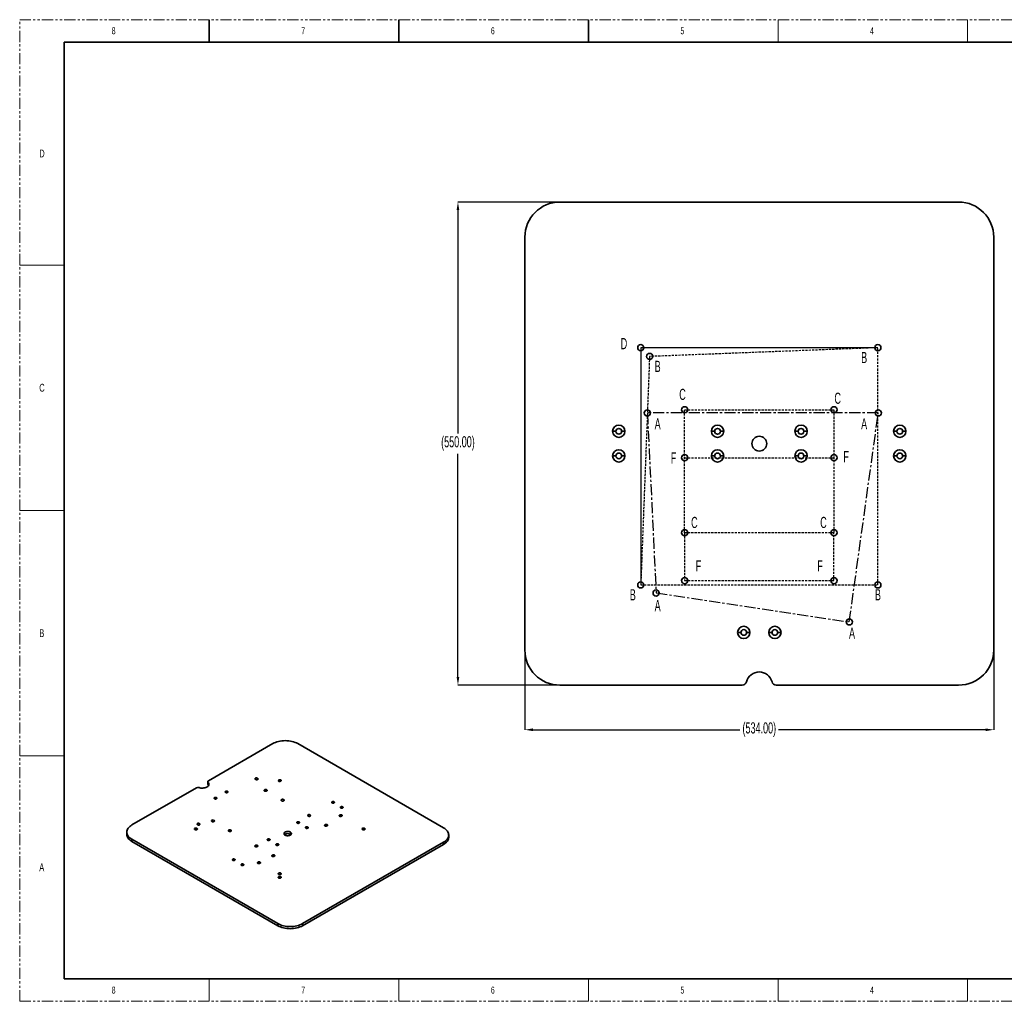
# Paper-space layout 'Sheet2' of a CAD drawing. Header units: millimetres. Extents: x 0 to 864, y 0 to 559.
# Tile 1 of 5: x 0 to 561, y 0 to 559. Entities that reach past the tile are written whole.
import ezdxf

# ---------------------------------------------------------------- set-up
doc = ezdxf.new("R2010")
doc.units = ezdxf.units.MM
doc.header["$PDSIZE"] = -1
for name, pattern in [('CENTER', [10.16, 6.35, -1.27, 1.27, -1.27]), ('HIDDEN', [1.905, 1.27, -0.635]), ('PHANTOM', [12.7, 6.35, -1.27, 1.27, -1.27, 1.27, -1.27])]:
    doc.linetypes.add(name, pattern=pattern)
for name, color, linetype, lineweight in [('A', 11, 'CENTER', 25), ('B', 36, 'HIDDEN', 25), ('C', 5, 'HIDDEN', 25), ('D', 96, 'Continuous', 25), ('F', 161, 'HIDDEN', 25)]:
    doc.layers.add(name, color=color, linetype=linetype, lineweight=lineweight)
doc.layers.add('SOLID', color=7, linetype='Continuous')
doc.styles.add('SLDTEXTSTYLE0', font='GOTHIC.TTF', dxfattribs={"width": 0.6})
doc.styles.add('SLDTEXTSTYLE4', font='GOTHIC.TTF', dxfattribs={"width": 0.605})
doc.dimstyles.new('SLDDIMSTYLE5', dxfattribs={"dimtxt": 6.35, "dimasz": 4.572, "dimexe": 0, "dimexo": 0.0625, "dimgap": 1.5875, "dimtad": 0, "dimtih": 1, "dimtoh": 1, "dimlfac": 2, "dimrnd": 1e-09, "dimzin": 4, "dimdsep": 46, "dimtxsty": 'SLDTEXTSTYLE4', "dimsah": 1, "dimcen": 0.09, "dimadec": 0, "dimazin": 1, "dimtfac": 1, "dimtofl": 0, "dimtmove": 0, "dimatfit": 3, "dimfxl": 1, "dimfrac": 2, "dimtolj": 1, "dimtzin": 12, "dimarcsym": 0})

# ---------------------------------------------------------------- blocks, each defined once
blk = doc.blocks.new('_D_6')
at = {"layer": 'Defpoints', "color": 0}
for p in [(287.65, 199.98), (554.65, 199.98), (554.65, 154.58)]:
    blk.add_point(p, dxfattribs=at)
at = {"layer": 'SOLID', "color": 0, "lineweight": -2}
for p, q in [((287.65, 199.91), (287.65, 154.58)), ((554.65, 199.91), (554.65, 154.58)), ((292.22, 154.58), (410.14, 154.58)), ((550.08, 154.58), (432.16, 154.58))]:
    blk.add_line(p, q, dxfattribs=at)
at = {"layer": 'SOLID', "color": 0}
for points in [[(292.22, 155.34), (292.22, 153.81), (287.65, 154.58)], [(550.08, 153.81), (550.08, 155.34), (554.65, 154.58)]]:
    blk.add_solid(points, dxfattribs=at)
at = {"layer": 'SOLID', "color": 0, "insert": (421.15, 158.81), "char_height": 6.35, "attachment_point": 2, "style": 'SLDTEXTSTYLE4'}
blk.add_mtext('\\A1;(534.00)', dxfattribs=at)
blk = doc.blocks.new('_D_7')
at = {"layer": 'Defpoints', "color": 0}
for p in [(249.55, 454.98), (307.65, 454.98), (307.65, 179.98)]:
    blk.add_point(p, dxfattribs=at)
at = {"layer": 'SOLID', "color": 0, "lineweight": -2}
for p, q in [((307.58, 454.98), (249.55, 454.98)), ((249.55, 450.4), (249.55, 323.3)), ((249.55, 184.55), (249.55, 311.65)), ((307.58, 179.98), (249.55, 179.98))]:
    blk.add_line(p, q, dxfattribs=at)
at = {"layer": 'SOLID', "color": 0}
for points in [[(250.31, 450.4), (248.79, 450.4), (249.55, 454.98)], [(248.79, 184.55), (250.31, 184.55), (249.55, 179.98)]]:
    blk.add_solid(points, dxfattribs=at)
at = {"layer": 'SOLID', "color": 0, "insert": (249.55, 321.71), "char_height": 6.35, "attachment_point": 2, "style": 'SLDTEXTSTYLE4'}
blk.add_mtext('\\A1;(550.00)', dxfattribs=at)

psp = doc.layouts.new('Sheet2')

# ---------------------------------------------------------------- linework, layer by layer
at = {"color": 7, "linetype": 'PHANTOM', "lineweight": 18}
for p, q in [((0, 0), (0, 558.8)), ((0, 558.8), (863.6, 558.8)), ((0, 0), (863.6, 0))]:
    psp.add_line(p, q, dxfattribs=at)
at = {"color": 7, "linetype": 'Continuous', "lineweight": 35}
for p, q in [((107.95, 558.8), (107.95, 546.1)), ((215.9, 558.8), (215.9, 546.1)), ((323.85, 558.8), (323.85, 546.1)), ((25.4, 546.1), (25.4, 12.7)), ((25.4, 546.1), (838.2, 546.1)), ((25.4, 12.7), (838.2, 12.7))]:
    psp.add_line(p, q, dxfattribs=at)
at = {"color": 7, "linetype": 'Continuous', "lineweight": 18}
for p, q in [((431.8, 558.8), (431.8, 546.1)), ((539.75, 558.8), (539.75, 546.1)), ((0, 419.1), (25.4, 419.1)), ((0, 279.4), (25.4, 279.4)), ((0, 139.7), (25.4, 139.7)), ((107.95, 12.7), (107.95, 0)), ((215.9, 12.7), (215.9, 0)), ((323.85, 12.7), (323.85, 0)), ((431.8, 12.7), (431.8, 0)), ((517.525, 12.7), (581.025, 12.7)), ((539.75, 12.7), (539.75, 0))]:
    psp.add_line(p, q, dxfattribs=at)
at = {"layer": 'A'}
for p, q in [((488.8975, 334.9778), (357.3975, 334.973)), ((357.3975, 334.973), (362.4013, 232.4732)), ((472.4019, 215.9772), (488.8975, 334.9778)), ((362.4013, 232.4732), (472.4019, 215.9772))]:
    psp.add_line(p, q, dxfattribs=at)
at = {"layer": 'B'}
for p, q in [((488.6474, 372.0759), (358.6474, 367.0759)), ((488.6474, 237.0759), (488.6474, 372.0759)), ((358.6474, 367.0759), (353.6474, 237.0759)), ((353.6474, 237.0759), (488.6474, 237.0759))]:
    psp.add_line(p, q, dxfattribs=at)
at = {"layer": 'C'}
for p, q in [((378.6474, 336.7259), (463.6474, 336.7259)), ((378.6474, 266.7259), (378.6474, 336.7259)), ((463.6474, 336.7259), (463.6474, 266.7259)), ((463.6474, 266.7259), (378.6474, 266.7259))]:
    psp.add_line(p, q, dxfattribs=at)
at = {"layer": 'D'}
for p, q in [((488.6474, 372.0759), (353.6474, 372.0759)), ((353.6474, 372.0759), (353.6474, 237.0759))]:
    psp.add_line(p, q, dxfattribs=at)
at = {"layer": 'F'}
for p, q in [((378.6474, 309.4759), (463.6474, 309.4759)), ((378.6474, 266.7259), (378.6474, 239.4759)), ((463.6474, 239.4759), (463.6474, 266.7259)), ((378.6474, 239.4759), (463.6474, 239.4759))]:
    psp.add_line(p, q, dxfattribs=at)
at = {"layer": 'SOLID', "linetype": 'Continuous', "lineweight": 35}
for p, q in [((307.6474, 454.9759), (534.6474, 454.9759)), ((287.6474, 199.9759), (287.6474, 434.9759)), ((554.6474, 434.9759), (554.6474, 199.9759)), ((339.5224, 324.4759), (337.6474, 324.4759)), ((344.6474, 324.4759), (342.7724, 324.4759)), ((395.7724, 324.4759), (393.8974, 324.4759)), ((400.8974, 324.4759), (399.0224, 324.4759)), ((443.2724, 324.4759), (441.3974, 324.4759)), ((448.3974, 324.4759), (446.5224, 324.4759)), ((499.5224, 324.4759), (497.6474, 324.4759)), ((504.6474, 324.4759), (502.7724, 324.4759)), ((339.5224, 310.4759), (337.6474, 310.4759)), ((344.6474, 310.4759), (342.7724, 310.4759)), ((395.7724, 310.4759), (393.8974, 310.4759)), ((400.8974, 310.4759), (399.0224, 310.4759)), ((443.2724, 310.4759), (441.3974, 310.4759)), ((448.3974, 310.4759), (446.5224, 310.4759)), ((499.5224, 310.4759), (497.6474, 310.4759)), ((504.6474, 310.4759), (502.7724, 310.4759)), ((410.6474, 209.9759), (408.7724, 209.9759)), ((415.7724, 209.9759), (413.8974, 209.9759)), ((428.3974, 209.9759), (426.5224, 209.9759)), ((433.5224, 209.9759), (431.6474, 209.9759)), ((411.4649, 179.9759), (307.6474, 179.9759)), ((534.6474, 179.9759), (430.8298, 179.9759)), ((144.1475, 146.7004), (107.4425, 125.5111)), ((241.3747, 98.7365), (158.2896, 146.7004)), ((107.0763, 125.0008), (107.0763, 123.776)), ((107.2496, 123.4095), (107.2496, 124.6343)), ((135.4875, 126.2909), (135.4875, 127.0053)), ((148.6907, 125.3003), (148.6907, 126.0147)), ((100.5959, 121.5587), (63.8909, 100.3693)), ((118.3381, 119.5549), (118.3381, 119.0956)), ((118.3381, 119.0956), (118.472, 118.9936)), ((140.7004, 119.708), (140.7004, 120.4223)), ((112.0625, 115.9321), (112.0625, 115.4728)), ((112.0625, 115.4728), (112.1965, 115.3707)), ((150.3347, 114.1462), (150.3347, 114.8605)), ((179.0167, 113.5594), (179.0167, 113.1001)), ((179.0167, 113.1001), (179.1506, 112.9981)), ((183.9665, 110.702), (183.9665, 110.2426)), ((183.9665, 110.2426), (184.1004, 110.1406)), ((102.4286, 100.4727), (102.4286, 101.1871)), ((110.6483, 102.3593), (110.6483, 103.0736)), ((159.1293, 102.0786), (159.1293, 101.6193)), ((159.1293, 101.6193), (159.2633, 101.5173)), ((165.4491, 105.4208), (165.4491, 106.1352)), ((183.3927, 105.3694), (183.3927, 106.0838)), ((60.9619, 96.2872), (60.9619, 95.0624)), ((100.961, 97.7466), (100.961, 98.4609)), ((120.2826, 96.7975), (120.2826, 97.5119)), ((154.1265, 95.1084), (154.1265, 96.3332)), ((164.0791, 99.2212), (164.0791, 98.7619)), ((164.0791, 98.7619), (164.213, 98.6599)), ((175.0834, 99.859), (175.0834, 100.5734)), ((196.4204, 97.7466), (196.4204, 98.4609)), ((63.8909, 92.2052), (146.9759, 44.2412)), ((63.8909, 90.9804), (63.8909, 92.2052)), ((63.8909, 90.9804), (146.9759, 43.0164)), ((142.3355, 92.3838), (142.3355, 91.9245)), ((142.3355, 91.9245), (142.4695, 91.8225)), ((161.1181, 44.2412), (241.3747, 90.5724)), ((241.3747, 89.3476), (241.3747, 90.5724)), ((244.3036, 93.4296), (244.3036, 94.6544)), ((135.3971, 88.0721), (135.3971, 88.7865)), ((147.2853, 89.5264), (147.2853, 89.0671)), ((147.2853, 89.0671), (147.4192, 88.965)), ((161.1181, 43.0164), (241.3747, 89.3476)), ((122.4482, 80.9031), (122.4482, 80.4438)), ((122.4482, 80.4438), (122.5821, 80.3417)), ((136.8987, 78.531), (136.8987, 79.2454)), ((145.0314, 82.5104), (145.0314, 83.2247)), ((127.3979, 78.0456), (127.3979, 77.5863)), ((127.3979, 77.5863), (127.5318, 77.4843)), ((148.6907, 72.2338), (148.6907, 72.9482)), ((148.6907, 70.1928), (148.6907, 70.9072)), ((146.9759, 43.0164), (146.9759, 44.2412)), ((161.1181, 43.0164), (161.1181, 44.2412))]:
    psp.add_line(p, q, dxfattribs=at)
at = {"layer": 'SOLID', "linetype": 'Continuous', "lineweight": 35, "flags": 128}
for points in [[(158.2896, 146.7004), (157.5625, 147.0809), (156.7743, 147.4184), (155.9325, 147.7096), (155.0454, 147.9518), (154.1214, 148.1427), (153.1695, 148.2804), (152.1987, 148.3635), (151.2186, 148.3913), (150.2384, 148.3635), (149.2677, 148.2804), (148.3157, 148.1427), (147.3917, 147.9518), (146.5046, 147.7096), (145.6629, 147.4184), (144.8746, 147.0809), (144.1475, 146.7004)], [(107.2496, 124.6343), (107.5049, 124.3331), (107.6767, 124.0127), (107.7607, 123.6809), (107.7548, 123.3455), (107.6593, 123.0147), (107.4765, 122.6964), (107.2107, 122.3982), (106.8683, 122.1273), (106.4575, 121.8901), (105.9882, 121.6925), (105.4716, 121.539), (104.9202, 121.4335), (104.3472, 121.3783), (103.7663, 121.375), (103.1914, 121.4234), (102.6364, 121.5226), (102.1147, 121.67)], [(107.4425, 125.5111), (107.3095, 125.4205), (107.204, 125.3185), (107.1289, 125.2079), (107.0863, 125.0917), (107.0773, 124.9731), (107.1021, 124.8552), (107.16, 124.7413), (107.2496, 124.6343)], [(107.616, 122.9225), (107.5049, 123.1083), (107.2496, 123.4095)], [(135.4875, 127.0053), (135.2386, 127.1059), (134.9451, 127.1513), (134.6423, 127.136), (134.3669, 127.0619), (134.152, 126.9378), (134.0236, 126.7788), (133.9971, 126.6041), (134.0758, 126.4346), (134.2501, 126.2909)], [(134.2501, 126.2909), (134.499, 126.1903), (134.7925, 126.1449), (135.0953, 126.1602), (135.3707, 126.2343), (135.5856, 126.3584), (135.714, 126.5173), (135.7405, 126.6921), (135.6618, 126.8616), (135.4875, 127.0053)], [(148.6907, 126.0147), (148.4417, 126.1153), (148.1482, 126.1607), (147.8455, 126.1454), (147.5701, 126.0713), (147.3552, 125.9473), (147.2268, 125.7883), (147.2003, 125.6135), (147.2789, 125.4441), (147.4532, 125.3003)], [(147.4532, 125.3003), (147.7022, 125.1997), (147.9957, 125.1543), (148.2984, 125.1696), (148.5738, 125.2438), (148.7887, 125.3678), (148.9171, 125.5268), (148.9436, 125.7016), (148.865, 125.871), (148.6907, 126.0147)], [(118.3381, 119.5549), (118.107, 119.6483), (117.8344, 119.6905), (117.5533, 119.6763), (117.2975, 119.6074), (117.098, 119.4922), (116.9788, 119.3446), (116.9542, 119.1823), (117.0272, 119.025), (117.1891, 118.8915)], [(117.1891, 118.8915), (117.4202, 118.7981), (117.6928, 118.756), (117.9739, 118.7701), (118.2296, 118.839), (118.4291, 118.9542), (118.5484, 119.1018), (118.573, 119.2641), (118.5, 119.4214), (118.3381, 119.5549)], [(140.7004, 120.4223), (140.4514, 120.5229), (140.1579, 120.5683), (139.8552, 120.553), (139.5798, 120.4789), (139.3649, 120.3549), (139.2365, 120.1959), (139.21, 120.0211), (139.2886, 119.8517), (139.4629, 119.708)], [(139.4629, 119.708), (139.7118, 119.6073), (140.0054, 119.5619), (140.3081, 119.5772), (140.5835, 119.6514), (140.7984, 119.7754), (140.9268, 119.9344), (140.9533, 120.1092), (140.8747, 120.2786), (140.7004, 120.4223)], [(112.0625, 115.9321), (111.8314, 116.0255), (111.5588, 116.0677), (111.2777, 116.0535), (111.022, 115.9846), (110.8224, 115.8694), (110.7032, 115.7218), (110.6786, 115.5595), (110.7516, 115.4022), (110.9135, 115.2687)], [(110.9135, 115.2687), (111.1446, 115.1753), (111.4172, 115.1331), (111.6983, 115.1473), (111.954, 115.2162), (112.1536, 115.3314), (112.2728, 115.479), (112.2974, 115.6413), (112.2244, 115.7986), (112.0625, 115.9321)], [(150.3347, 114.8605), (150.0858, 114.9612), (149.7922, 115.0066), (149.4895, 114.9913), (149.2141, 114.9171), (148.9992, 114.7931), (148.8708, 114.6341), (148.8443, 114.4593), (148.9229, 114.2899), (149.0972, 114.1462)], [(149.0972, 114.1462), (149.3462, 114.0456), (149.6397, 114.0001), (149.9424, 114.0154), (150.2178, 114.0896), (150.4327, 114.2136), (150.5612, 114.3726), (150.5876, 114.5474), (150.509, 114.7168), (150.3347, 114.8605)], [(179.0167, 113.5594), (178.7856, 113.6528), (178.513, 113.695), (178.2319, 113.6808), (177.9761, 113.6119), (177.7766, 113.4967), (177.6574, 113.3491), (177.6328, 113.1868), (177.7058, 113.0295), (177.8677, 112.896)], [(177.8677, 112.896), (178.0988, 112.8026), (178.3714, 112.7605), (178.6525, 112.7747), (178.9082, 112.8435), (179.1077, 112.9587), (179.227, 113.1063), (179.2516, 113.2686), (179.1786, 113.4259), (179.0167, 113.5594)], [(183.9665, 110.702), (183.7353, 110.7954), (183.4627, 110.8375), (183.1816, 110.8234), (182.9259, 110.7545), (182.7264, 110.6393), (182.6071, 110.4917), (182.5825, 110.3294), (182.6556, 110.1721), (182.8174, 110.0386)], [(182.8174, 110.0386), (183.0485, 109.9452), (183.3211, 109.903), (183.6022, 109.9172), (183.858, 109.9861), (184.0575, 110.1013), (184.1767, 110.2489), (184.2013, 110.4112), (184.1283, 110.5685), (183.9665, 110.702)], [(102.4286, 101.1871), (102.1797, 101.2877), (101.8862, 101.3331), (101.5834, 101.3178), (101.308, 101.2436), (101.0932, 101.1196), (100.9647, 100.9606), (100.9382, 100.7858), (101.0169, 100.6164), (101.1912, 100.4727)], [(101.1912, 100.4727), (101.4401, 100.3721), (101.7336, 100.3267), (102.0364, 100.342), (102.3118, 100.4161), (102.5267, 100.5401), (102.6551, 100.6991), (102.6816, 100.8739), (102.6029, 101.0434), (102.4286, 101.1871)], [(110.6483, 103.0736), (110.3994, 103.1743), (110.1059, 103.2197), (109.8031, 103.2044), (109.5277, 103.1302), (109.3128, 103.0062), (109.1844, 102.8472), (109.1579, 102.6724), (109.2366, 102.503), (109.4109, 102.3593)], [(109.4109, 102.3593), (109.6598, 102.2587), (109.9533, 102.2133), (110.2561, 102.2285), (110.5315, 102.3027), (110.7464, 102.4267), (110.8748, 102.5857), (110.9013, 102.7605), (110.8226, 102.9299), (110.6483, 103.0736)], [(159.1293, 102.0786), (158.8982, 102.1721), (158.6256, 102.2142), (158.3445, 102.2), (158.0888, 102.1312), (157.8892, 102.016), (157.77, 101.8684), (157.7454, 101.7061), (157.8184, 101.5487), (157.9803, 101.4153)], [(157.9803, 101.4153), (158.2114, 101.3219), (158.484, 101.2797), (158.7651, 101.2939), (159.0208, 101.3628), (159.2204, 101.4779), (159.3396, 101.6256), (159.3642, 101.7879), (159.2912, 101.9452), (159.1293, 102.0786)], [(165.4491, 106.1352), (165.2002, 106.2358), (164.9066, 106.2812), (164.6039, 106.2659), (164.3285, 106.1918), (164.1136, 106.0677), (163.9852, 105.9087), (163.9587, 105.734), (164.0374, 105.5645), (164.2117, 105.4208)], [(164.2117, 105.4208), (164.4606, 105.3202), (164.7541, 105.2748), (165.0568, 105.2901), (165.3323, 105.3642), (165.5471, 105.4883), (165.6756, 105.6473), (165.702, 105.822), (165.6234, 105.9915), (165.4491, 106.1352)], [(183.3927, 106.0838), (183.1437, 106.1844), (182.8502, 106.2298), (182.5475, 106.2145), (182.2721, 106.1404), (182.0572, 106.0163), (181.9288, 105.8573), (181.9023, 105.6826), (181.9809, 105.5131), (182.1552, 105.3694)], [(182.1552, 105.3694), (182.4042, 105.2688), (182.6977, 105.2234), (183.0004, 105.2387), (183.2758, 105.3128), (183.4907, 105.4369), (183.6191, 105.5959), (183.6456, 105.7706), (183.567, 105.9401), (183.3927, 106.0838)], [(63.8909, 100.3693), (63.2318, 99.9495), (62.6473, 99.4945), (62.1427, 99.0086), (61.7232, 98.4964), (61.3925, 97.963), (61.1541, 97.4135), (61.0101, 96.8531), (60.9619, 96.2872), (61.0101, 95.7214), (61.1541, 95.161), (61.3925, 94.6115), (61.7232, 94.0781), (62.1427, 93.5659), (62.6473, 93.08), (63.2318, 92.625), (63.8909, 92.2052)], [(100.961, 98.4609), (100.712, 98.5616), (100.4185, 98.607), (100.1158, 98.5917), (99.8404, 98.5175), (99.6255, 98.3935), (99.497, 98.2345), (99.4706, 98.0597), (99.5492, 97.8903), (99.7235, 97.7466)], [(99.7235, 97.7466), (99.9724, 97.646), (100.266, 97.6005), (100.5687, 97.6158), (100.8441, 97.69), (101.059, 97.814), (101.1874, 97.973), (101.2139, 98.1478), (101.1353, 98.3172), (100.961, 98.4609)], [(120.2826, 97.5119), (120.0337, 97.6125), (119.7402, 97.6579), (119.4375, 97.6426), (119.162, 97.5685), (118.9472, 97.4444), (118.8187, 97.2854), (118.7923, 97.1107), (118.8709, 96.9412), (119.0452, 96.7975)], [(119.0452, 96.7975), (119.2941, 96.6969), (119.5877, 96.6515), (119.8904, 96.6668), (120.1658, 96.7409), (120.3807, 96.865), (120.5091, 97.0239), (120.5356, 97.1987), (120.4569, 97.3682), (120.2826, 97.5119)], [(154.1265, 96.3332), (153.7833, 96.4936), (153.3898, 96.6094), (152.9632, 96.6753), (152.5222, 96.6887), (152.086, 96.6488), (151.6737, 96.5574), (151.3033, 96.4186), (150.9911, 96.2383), (150.7505, 96.0245), (150.5923, 95.7865), (150.5232, 95.5347), (150.5463, 95.2801), (150.6606, 95.0338), (150.8611, 94.8066), (151.139, 94.6085)], [(151.139, 94.6085), (151.4822, 94.4481), (151.8757, 94.3323), (152.3023, 94.2663), (152.7433, 94.253), (153.1795, 94.2929), (153.5918, 94.3842), (153.9622, 94.5231), (154.2745, 94.7034), (154.515, 94.9172), (154.6733, 95.1552), (154.7424, 95.407), (154.7193, 95.6616), (154.605, 95.9079), (154.4045, 96.135), (154.1265, 96.3332)], [(164.0791, 99.2212), (163.8479, 99.3146), (163.5754, 99.3568), (163.2943, 99.3426), (163.0385, 99.2738), (162.839, 99.1586), (162.7197, 99.0109), (162.6951, 98.8487), (162.7682, 98.6913), (162.93, 98.5579)], [(162.93, 98.5579), (163.1612, 98.4644), (163.4337, 98.4223), (163.7148, 98.4365), (163.9706, 98.5053), (164.1701, 98.6205), (164.2894, 98.7681), (164.314, 98.9304), (164.2409, 99.0878), (164.0791, 99.2212)], [(175.0834, 100.5734), (174.8345, 100.674), (174.541, 100.7194), (174.2382, 100.7041), (173.9628, 100.63), (173.7479, 100.5059), (173.6195, 100.3469), (173.593, 100.1722), (173.6717, 100.0027), (173.846, 99.859)], [(173.846, 99.859), (174.0949, 99.7584), (174.3884, 99.713), (174.6912, 99.7283), (174.9666, 99.8024), (175.1815, 99.9265), (175.3099, 100.0855), (175.3364, 100.2602), (175.2577, 100.4297), (175.0834, 100.5734)], [(196.4204, 98.4609), (196.1714, 98.5616), (195.8779, 98.607), (195.5752, 98.5917), (195.2998, 98.5175), (195.0849, 98.3935), (194.9565, 98.2345), (194.93, 98.0597), (195.0086, 97.8903), (195.1829, 97.7466)], [(195.1829, 97.7466), (195.4319, 97.646), (195.7254, 97.6005), (196.0281, 97.6158), (196.3035, 97.69), (196.5184, 97.814), (196.6468, 97.973), (196.6733, 98.1478), (196.5947, 98.3172), (196.4204, 98.4609)], [(241.3747, 90.5724), (242.0337, 90.9922), (242.6183, 91.4472), (243.1228, 91.9331), (243.5424, 92.4452), (243.873, 92.9787), (244.1115, 93.5282), (244.2555, 94.0886), (244.3036, 94.6544), (244.2555, 95.2203), (244.1115, 95.7807), (243.873, 96.3302), (243.5424, 96.8636), (243.1228, 97.3757), (242.6183, 97.8617), (242.0337, 98.3167), (241.3747, 98.7365)], [(60.9619, 95.0624), (61.0101, 94.4966), (61.1541, 93.9362), (61.3925, 93.3867), (61.7232, 92.8533), (62.1427, 92.3411), (62.6473, 91.8552), (63.2318, 91.4002), (63.8909, 90.9804)], [(142.3355, 92.3838), (142.1044, 92.4772), (141.8318, 92.5194), (141.5507, 92.5052), (141.295, 92.4363), (141.0955, 92.3212), (140.9762, 92.1735), (140.9516, 92.0112), (141.0246, 91.8539), (141.1865, 91.7205)], [(141.1865, 91.7205), (141.4176, 91.627), (141.6902, 91.5849), (141.9713, 91.5991), (142.227, 91.6679), (142.4266, 91.7831), (142.5458, 91.9307), (142.5704, 92.093), (142.4974, 92.2504), (142.3355, 92.3838)], [(154.4596, 94.8584), (154.4045, 94.9102), (154.1265, 95.1084)], [(241.3747, 89.3476), (242.0337, 89.7673), (242.6183, 90.2224), (243.1228, 90.7083), (243.5424, 91.2204), (243.873, 91.7538), (244.1115, 92.3034), (244.2555, 92.8638), (244.3036, 93.4296)], [(135.3971, 88.7865), (135.1481, 88.8871), (134.8546, 88.9325), (134.5519, 88.9172), (134.2765, 88.8431), (134.0616, 88.719), (133.9331, 88.5601), (133.9067, 88.3853), (133.9853, 88.2158), (134.1596, 88.0721)], [(134.1596, 88.0721), (134.4085, 87.9715), (134.7021, 87.9261), (135.0048, 87.9414), (135.2802, 88.0155), (135.4951, 88.1396), (135.6235, 88.2986), (135.65, 88.4733), (135.5714, 88.6428), (135.3971, 88.7865)], [(147.2853, 89.5264), (147.0541, 89.6198), (146.7816, 89.662), (146.5005, 89.6478), (146.2447, 89.5789), (146.0452, 89.4637), (145.9259, 89.3161), (145.9014, 89.1538), (145.9744, 88.9965), (146.1362, 88.863)], [(146.1362, 88.863), (146.3674, 88.7696), (146.6399, 88.7274), (146.9211, 88.7416), (147.1768, 88.8105), (147.3763, 88.9257), (147.4956, 89.0733), (147.5202, 89.2356), (147.4471, 89.3929), (147.2853, 89.5264)], [(122.4482, 80.9031), (122.217, 80.9965), (121.9445, 81.0387), (121.6633, 81.0245), (121.4076, 80.9556), (121.2081, 80.8404), (121.0888, 80.6928), (121.0642, 80.5305), (121.1373, 80.3732), (121.2991, 80.2397)], [(121.2991, 80.2397), (121.5303, 80.1463), (121.8028, 80.1041), (122.0839, 80.1183), (122.3397, 80.1872), (122.5392, 80.3024), (122.6585, 80.45), (122.683, 80.6123), (122.61, 80.7696), (122.4482, 80.9031)], [(136.8987, 79.2454), (136.6498, 79.346), (136.3562, 79.3914), (136.0535, 79.3761), (135.7781, 79.302), (135.5632, 79.1779), (135.4348, 79.0189), (135.4083, 78.8442), (135.4869, 78.6747), (135.6612, 78.531)], [(135.6612, 78.531), (135.9102, 78.4304), (136.2037, 78.385), (136.5064, 78.4003), (136.7818, 78.4744), (136.9967, 78.5984), (137.1252, 78.7574), (137.1516, 78.9322), (137.073, 79.1017), (136.8987, 79.2454)], [(145.0314, 83.2247), (144.7825, 83.3253), (144.4889, 83.3707), (144.1862, 83.3555), (143.9108, 83.2813), (143.6959, 83.1573), (143.5675, 82.9983), (143.541, 82.8235), (143.6196, 82.6541), (143.7939, 82.5104)], [(143.7939, 82.5104), (144.0429, 82.4097), (144.3364, 82.3643), (144.6391, 82.3796), (144.9145, 82.4538), (145.1294, 82.5778), (145.2578, 82.7368), (145.2843, 82.9116), (145.2057, 83.081), (145.0314, 83.2247)], [(127.3979, 78.0456), (127.1668, 78.1391), (126.8942, 78.1812), (126.6131, 78.167), (126.3574, 78.0982), (126.1578, 77.983), (126.0386, 77.8354), (126.014, 77.6731), (126.087, 77.5157), (126.2489, 77.3823)], [(126.2489, 77.3823), (126.48, 77.2889), (126.7526, 77.2467), (127.0337, 77.2609), (127.2894, 77.3297), (127.4889, 77.4449), (127.6082, 77.5926), (127.6328, 77.7548), (127.5598, 77.9122), (127.3979, 78.0456)], [(148.6907, 72.9482), (148.4417, 73.0488), (148.1482, 73.0942), (147.8455, 73.0789), (147.5701, 73.0048), (147.3552, 72.8807), (147.2268, 72.7217), (147.2003, 72.547), (147.2789, 72.3775), (147.4532, 72.2338)], [(147.4532, 72.2338), (147.7022, 72.1332), (147.9957, 72.0878), (148.2984, 72.1031), (148.5738, 72.1772), (148.7887, 72.3013), (148.9171, 72.4603), (148.9436, 72.635), (148.865, 72.8045), (148.6907, 72.9482)], [(148.6907, 70.9072), (148.4417, 71.0078), (148.1482, 71.0532), (147.8455, 71.0379), (147.5701, 70.9638), (147.3552, 70.8397), (147.2268, 70.6807), (147.2003, 70.506), (147.2789, 70.3365), (147.4532, 70.1928)], [(147.4532, 70.1928), (147.7022, 70.0922), (147.9957, 70.0468), (148.2984, 70.0621), (148.5738, 70.1362), (148.7887, 70.2603), (148.9171, 70.4192), (148.9436, 70.594), (148.865, 70.7635), (148.6907, 70.9072)], [(146.9759, 44.2412), (147.7031, 43.8608), (148.4913, 43.5233), (149.333, 43.232), (150.2202, 42.9898), (151.1441, 42.799), (152.0961, 42.6613), (153.0668, 42.5782), (154.047, 42.5504), (155.0272, 42.5782), (155.9979, 42.6613), (156.9498, 42.799), (157.8738, 42.9898), (158.761, 43.232), (159.6027, 43.5233), (160.3909, 43.8608), (161.1181, 44.2412)], [(146.9759, 43.0164), (147.7031, 42.636), (148.4913, 42.2985), (149.333, 42.0072), (150.2202, 41.765), (151.1441, 41.5742), (152.0961, 41.4365), (153.0668, 41.3534), (154.047, 41.3256), (155.0272, 41.3534), (155.9979, 41.4365), (156.9498, 41.5742), (157.8738, 41.765), (158.761, 42.0072), (159.6027, 42.2985), (160.3909, 42.636), (161.1181, 43.0164)]]:
    psp.add_lwpolyline(points, dxfattribs=at)
at = {"layer": 'SOLID', "linetype": 'Continuous', "lineweight": 35}
for centre, radius, start, end in [((307.6474, 434.9759), 20, 90, 180), ((534.6474, 434.9759), 20, 0, 90), ((353.6474, 372.0759), 1.75, 0, 180), ((353.6474, 372.0759), 1.75, 180, 0), ((488.6474, 372.0759), 1.75, 0, 180), ((488.6474, 372.0759), 1.75, 180, 0), ((358.6474, 367.0759), 1.75, 0, 180), ((358.6474, 367.0759), 1.75, 180, 0), ((357.3975, 334.973), 1.75, 0, 180), ((378.6474, 336.7259), 1.75, 0, 180), ((378.6474, 336.7259), 1.75, 180, 0), ((463.6474, 336.7259), 1.75, 0, 180), ((463.6474, 336.7259), 1.75, 180, 0), ((488.8975, 334.9778), 1.75, 0, 180), ((357.3975, 334.973), 1.75, 180, 0), ((488.8975, 334.9778), 1.75, 180, 0), ((341.1474, 324.4759), 3.5, 0, 180), ((341.1474, 324.4759), 1.625, 0, 180), ((397.3974, 324.4759), 3.5, 0, 180), ((397.3974, 324.4759), 1.625, 0, 180), ((444.8974, 324.4759), 3.5, 0, 180), ((444.8974, 324.4759), 1.625, 0, 180), ((501.1474, 324.4759), 3.5, 0, 180), ((501.1474, 324.4759), 1.625, 0, 180), ((341.1474, 324.4759), 3.5, 180, 0), ((341.1474, 324.4759), 1.625, 180, 0), ((397.3974, 324.4759), 3.5, 180, 0), ((397.3974, 324.4759), 1.625, 180, 0), ((421.1474, 317.4759), 4.225, 0, 180), ((444.8974, 324.4759), 3.5, 180, 0), ((444.8974, 324.4759), 1.625, 180, 0), ((501.1474, 324.4759), 3.5, 180, 0), ((501.1474, 324.4759), 1.625, 180, 0), ((341.1474, 310.4759), 3.5, 0, 180), ((397.3974, 310.4759), 3.5, 0, 180), ((421.1474, 317.4759), 4.225, 180, 0), ((444.8974, 310.4759), 3.5, 0, 180), ((501.1474, 310.4759), 3.5, 0, 180), ((341.1474, 310.4759), 3.5, 180, 0), ((341.1474, 310.4759), 1.625, 0, 180), ((341.1474, 310.4759), 1.625, 180, 0), ((378.6474, 309.4759), 1.75, 0, 180), ((378.6474, 309.4759), 1.75, 180, 0), ((397.3974, 310.4759), 3.5, 180, 0), ((397.3974, 310.4759), 1.625, 0, 180), ((397.3974, 310.4759), 1.625, 180, 0), ((444.8974, 310.4759), 3.5, 180, 0), ((444.8974, 310.4759), 1.625, 0, 180), ((444.8974, 310.4759), 1.625, 180, 0), ((463.6474, 309.4759), 1.75, 0, 180), ((463.6474, 309.4759), 1.75, 180, 0), ((501.1474, 310.4759), 3.5, 180, 0), ((501.1474, 310.4759), 1.625, 0, 180), ((501.1474, 310.4759), 1.625, 180, 0), ((378.6474, 266.7259), 1.75, 0, 180), ((378.6474, 266.7259), 1.75, 180, 0), ((463.6474, 266.7259), 1.75, 0, 180), ((463.6474, 266.7259), 1.75, 180, 0), ((378.6474, 239.4759), 1.75, 0, 180), ((463.6474, 239.4759), 1.75, 0, 180), ((353.6474, 237.0759), 1.75, 0, 180), ((353.6474, 237.0759), 1.75, 180, 0), ((378.6474, 239.4759), 1.75, 180, 0), ((463.6474, 239.4759), 1.75, 180, 0), ((488.6474, 237.0759), 1.75, 0, 180), ((488.6474, 237.0759), 1.75, 180, 0), ((362.4013, 232.4732), 1.75, 0, 180), ((362.4013, 232.4732), 1.75, 180, 0), ((412.2724, 209.9759), 3.5, 0, 180), ((430.0224, 209.9759), 3.5, 0, 180), ((472.4019, 215.9772), 1.75, 0, 180), ((472.4019, 215.9772), 1.75, 180, 0), ((412.2724, 209.9759), 3.5, 180, 0), ((412.2724, 209.9759), 1.625, 0, 180), ((412.2724, 209.9759), 1.625, 180, 0), ((430.0224, 209.9759), 3.5, 180, 0), ((430.0224, 209.9759), 1.625, 0, 180), ((430.0224, 209.9759), 1.625, 180, 0), ((307.6474, 199.9759), 20, 180, 270), ((534.6474, 199.9759), 20, 270, 0), ((421.1474, 179.9759), 7.5, 14.477512, 165.522488), ((411.4649, 182.4759), 2.5, 270, 345.522488), ((430.8298, 182.4759), 2.5, 194.477512, 270), ((107.5832, 123.7914), 0.5071, 181.739405, 228.854021), ((101.4873, 119.8138), 1.9594, 71.32645, 117.060984), ((117.77, 118.1216), 1.1275, 59.745553, 129.346885), ((117.7636, 116.0882), 2.9214, 77.254078, 102.745922), ((111.4944, 114.4988), 1.1275, 59.745553, 129.346885), ((111.488, 112.4654), 2.9214, 77.254078, 102.745922), ((178.4486, 112.1261), 1.1275, 59.745553, 129.346885), ((178.4422, 110.0927), 2.9214, 77.254078, 102.745922), ((183.3984, 109.2687), 1.1275, 59.745553, 129.346885), ((183.3919, 107.2353), 2.9214, 77.254078, 102.745922), ((158.5612, 100.6454), 1.1275, 59.745553, 129.346885), ((158.5548, 98.612), 2.9214, 77.254078, 102.745922), ((152.6557, 92.4658), 3.0243, 60.900401, 127.708149), ((163.511, 97.7879), 1.1275, 59.745553, 129.346885), ((163.5045, 95.7545), 2.9214, 77.254078, 102.745922), ((141.7674, 90.9505), 1.1275, 59.745553, 129.346885), ((141.761, 88.9171), 2.9214, 77.254078, 102.745922), ((146.7172, 88.0931), 1.1275, 59.745553, 129.346885), ((146.7108, 86.0597), 2.9214, 77.254078, 102.745922), ((121.8801, 79.4698), 1.1275, 59.745553, 129.346885), ((121.8736, 77.4364), 2.9214, 77.254078, 102.745922), ((126.8298, 76.6124), 1.1275, 59.745553, 129.346885), ((126.8234, 74.579), 2.9214, 77.254078, 102.745922)]:
    psp.add_arc(centre, radius, start, end, dxfattribs=at)

# ---------------------------------------------------------------- texts
at = {"color": 7, "linetype": 'Continuous', "lineweight": 0, "attachment_point": 1, "style": 'SLDTEXTSTYLE0'}
for s, insert, char_height in [('8', (52.3875, 554.4792), 3.9688), ('7', (160.3375, 554.4792), 3.9688), ('6', (268.2875, 554.4792), 3.9688), ('5', (376.2375, 554.4792), 3.9688), ('4', (484.1875, 554.4792), 3.9688), ('D', (11.1442, 484.8727), 4.445), ('C', (11.1442, 351.5227), 4.445), ('B', (11.1442, 211.8227), 4.445), ('A', (11.1442, 78.4727), 4.445), ('8', (52.3875, 8.3792), 3.9688), ('7', (160.3375, 8.3792), 3.9688), ('6', (268.2875, 8.3792), 3.9688), ('5', (376.2375, 8.3792), 3.9688), ('4', (484.1875, 8.3792), 3.9688)]:
    psp.add_mtext(s, dxfattribs=dict(at, insert=insert, char_height=char_height))
at = {"layer": 'A', "char_height": 6.35, "attachment_point": 1, "style": 'SLDTEXTSTYLE4'}
for insert in [(361.5604, 331.9154), (479.133, 331.9154), (361.5604, 228.4003), (472.2342, 212.7905)]:
    psp.add_mtext('A', dxfattribs=dict(at, insert=insert))
at = {"layer": 'B', "char_height": 6.35, "attachment_point": 1, "style": 'SLDTEXTSTYLE4'}
for insert in [(361.5604, 364.611), (479.133, 369.6534), (347.3976, 234.604), (486.9856, 234.604)]:
    psp.add_mtext('B', dxfattribs=dict(at, insert=insert))
at = {"layer": 'C', "char_height": 6.35, "attachment_point": 1, "style": 'SLDTEXTSTYLE4'}
for insert in [(375.5625, 348.6777), (463.9381, 346.4852), (382.3202, 275.7723), (455.8256, 275.7723)]:
    psp.add_mtext('C', dxfattribs=dict(at, insert=insert))
at = {"layer": 'D', "insert": (342.224, 377.5662), "char_height": 6.35, "attachment_point": 1, "style": 'SLDTEXTSTYLE4'}
psp.add_mtext('D', dxfattribs=at)
at = {"layer": 'F', "char_height": 6.35, "attachment_point": 1, "style": 'SLDTEXTSTYLE4'}
for insert in [(370.7481, 312.4835), (469.0263, 313.254), (384.9674, 251.0545), (454.1964, 251.0545)]:
    psp.add_mtext('F', dxfattribs=dict(at, insert=insert))

# ---------------------------------------------------------------- dimensions: what is measured, and where the dimension line sits
at = {"layer": 'SOLID'}
dim = psp.add_linear_dim(base=(249.5474, 454.9759), p1=(307.6474, 179.9759), p2=(307.6474, 454.9759), angle=90, text='(<>)', dimstyle='SLDDIMSTYLE5', dxfattribs=at)
dim.commit()
dim.dimension.update_dxf_attribs({"geometry": '_D_7', "text_midpoint": (249.5474, 317.4759), "dimtype": 160})
dim = psp.add_linear_dim(base=(554.6474, 154.5759), p1=(287.6474, 199.9759), p2=(554.6474, 199.9759), text='(<>)', dimstyle='SLDDIMSTYLE5', dxfattribs=at)
dim.commit()
dim.dimension.update_dxf_attribs({"geometry": '_D_6', "text_midpoint": (421.1474, 154.5759), "dimtype": 160})

doc.saveas('drawing.dxf')
